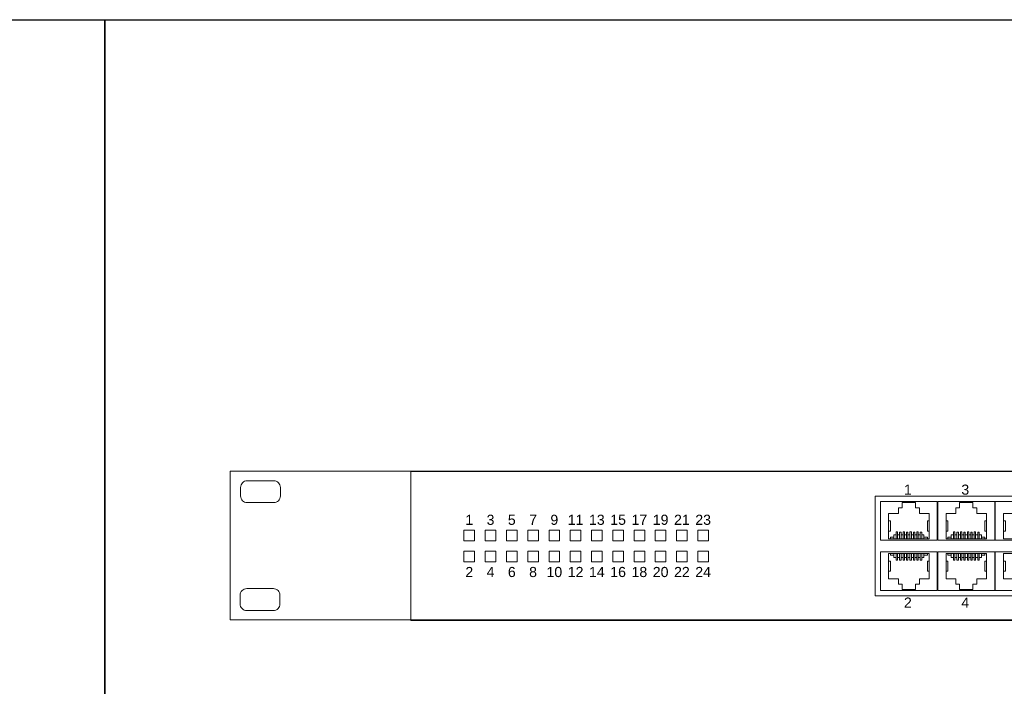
# Model space of a CAD drawing. Header units: millimetres. Extents: x 83969 to 163860, y -22594 to 4849.
# Tile 19 of 115: x 163455.13 to 163468.1, y -21440.23 to -21431.46. Entities that reach past the tile are written whole.
import ezdxf
from ezdxf.enums import TextEntityAlignment as Align

# ---------------------------------------------------------------- set-up
doc = ezdxf.new("R2010")
doc.units = ezdxf.units.MM
doc.layers.get('0').update_dxf_attribs({"color": 251, "lineweight": 0})
doc.layers.add('! PT Opisy Legenda 2', color=7, linetype='Continuous')
doc.styles.add('Arial10', font='arial.ttf', dxfattribs={"height": 10})

# ---------------------------------------------------------------- blocks, each defined once
blk = doc.blocks.new('Switch 24xGE')
at = {"color": 144}
for points in [[(-306.45, 0), (0, 0), (0, 27.95), (-306.45, 27.95)], [(-185.1, 23.25), (-140, 23.25), (-140, 4.51), (-185.1, 4.51)], [(-262.45, 16.9), (-260.45, 16.9), (-260.45, 14.9), (-262.45, 14.9)], [(-258.45, 16.9), (-256.45, 16.9), (-256.45, 14.9), (-258.45, 14.9)], [(-254.45, 16.9), (-252.45, 16.9), (-252.45, 14.9), (-254.45, 14.9)], [(-250.45, 16.9), (-248.45, 16.9), (-248.45, 14.9), (-250.45, 14.9)], [(-246.45, 16.9), (-244.45, 16.9), (-244.45, 14.9), (-246.45, 14.9)], [(-242.45, 16.9), (-240.45, 16.9), (-240.45, 14.9), (-242.45, 14.9)], [(-238.45, 16.9), (-236.45, 16.9), (-236.45, 14.9), (-238.45, 14.9)], [(-234.45, 16.9), (-232.45, 16.9), (-232.45, 14.9), (-234.45, 14.9)], [(-230.45, 16.9), (-228.45, 16.9), (-228.45, 14.9), (-230.45, 14.9)], [(-226.45, 16.9), (-224.45, 16.9), (-224.45, 14.9), (-226.45, 14.9)], [(-222.45, 16.9), (-220.45, 16.9), (-220.45, 14.9), (-222.45, 14.9)], [(-218.45, 16.9), (-216.45, 16.9), (-216.45, 14.9), (-218.45, 14.9)], [(-262.45, 12.9), (-260.45, 12.9), (-260.45, 10.9), (-262.45, 10.9)], [(-258.45, 12.9), (-256.45, 12.9), (-256.45, 10.9), (-258.45, 10.9)], [(-254.45, 12.9), (-252.45, 12.9), (-252.45, 10.9), (-254.45, 10.9)], [(-250.45, 12.9), (-248.45, 12.9), (-248.45, 10.9), (-250.45, 10.9)], [(-246.45, 12.9), (-244.45, 12.9), (-244.45, 10.9), (-246.45, 10.9)], [(-242.45, 12.9), (-240.45, 12.9), (-240.45, 10.9), (-242.45, 10.9)], [(-238.45, 12.9), (-236.45, 12.9), (-236.45, 10.9), (-238.45, 10.9)], [(-234.45, 12.9), (-232.45, 12.9), (-232.45, 10.9), (-234.45, 10.9)], [(-230.45, 12.9), (-228.45, 12.9), (-228.45, 10.9), (-230.45, 10.9)], [(-226.45, 12.9), (-224.45, 12.9), (-224.45, 10.9), (-226.45, 10.9)], [(-222.45, 12.9), (-220.45, 12.9), (-220.45, 10.9), (-222.45, 10.9)], [(-218.45, 12.9), (-216.45, 12.9), (-216.45, 10.9), (-218.45, 10.9)]]:
    blk.add_lwpolyline(points, close=True, dxfattribs=at)
blk.add_lwpolyline([(-272.45, 27.88), (-34, 27.88), (-34, -0.08), (-272.45, -0.08)], close=True)
at = {"color": 144, "elevation": 2619.46}
for points in [[(-303.23, 26.17), (-298.23, 26.17, -0.414214), (-296.98, 24.92), (-296.98, 23.3, -0.414214), (-298.23, 22.05), (-303.23, 22.05, -0.414214), (-304.48, 23.3), (-304.48, 24.92, -0.414214)], [(-303.31, 5.89), (-298.31, 5.89, -0.414214), (-297.06, 4.64), (-297.06, 3.02, -0.414214), (-298.31, 1.77), (-303.31, 1.77, -0.414214), (-304.56, 3.02), (-304.56, 4.64, -0.414214)]]:
    blk.add_lwpolyline(points, format="xyb", close=True, dxfattribs=at)
at = {"color": 144}
for points in [[(-173.4, 22.25), (-173.4, 14.98), (-184.1, 14.98), (-184.1, 22.25), (-173.4, 22.25)], [(-162.6, 22.25), (-162.6, 14.98), (-173.3, 14.98), (-173.3, 22.25), (-162.6, 22.25)], [(-151.8, 22.25), (-151.8, 14.98), (-162.5, 14.98), (-162.5, 22.25), (-151.8, 22.25)], [(-182.55, 15.26), (-182.55, 20.03), (-180.71, 20.03), (-180.71, 21.05), (-179.99, 21.05), (-179.99, 22.05), (-177.48, 22.05), (-177.48, 21.05), (-176.76, 21.05), (-176.76, 20.03), (-174.92, 20.03), (-174.92, 15.26), (-182.55, 15.26), (-182.23, 15.26), (-182.23, 15.58), (-182.2, 15.58), (-182.2, 15.26), (-182.2, 15.58), (-181.56, 15.58), (-181.56, 15.26), (-181.56, 16.02), (-181.14, 16.02), (-181.14, 15.26), (-181.14, 16.54), (-180.87, 16.54), (-180.87, 15.26), (-180.87, 16.02), (-180.49, 16.02), (-180.49, 15.26), (-180.49, 16.52), (-180.22, 16.52), (-180.22, 15.26), (-180.22, 16.02), (-179.84, 16.02), (-179.84, 15.26), (-179.84, 16.54), (-179.57, 16.54), (-179.57, 15.26), (-179.57, 16.02), (-179.19, 16.02), (-179.19, 15.26), (-179.19, 16.52), (-178.93, 16.52), (-178.93, 15.26), (-178.93, 16.02), (-178.54, 16.02), (-178.54, 15.26), (-178.54, 16.54), (-178.28, 16.54), (-178.28, 15.26), (-178.28, 16.02), (-177.9, 16.02), (-177.9, 15.26), (-177.9, 16.52), (-177.63, 16.52), (-177.63, 15.26), (-177.63, 16.02), (-177.25, 16.02), (-177.25, 15.26), (-177.25, 16.54), (-176.98, 16.54), (-176.98, 15.26), (-176.98, 16.02), (-176.6, 16.02), (-176.6, 15.26), (-176.6, 16.52), (-176.33, 16.52), (-176.33, 15.26), (-176.33, 16.02), (-175.91, 16.02), (-175.91, 15.26), (-175.91, 15.58), (-175.27, 15.58), (-175.27, 15.26), (-175.27, 15.58), (-175.24, 15.58), (-175.24, 15.26)], [(-171.75, 15.26), (-171.75, 20.03), (-169.91, 20.03), (-169.91, 21.05), (-169.19, 21.05), (-169.19, 22.05), (-166.68, 22.05), (-166.68, 21.05), (-165.96, 21.05), (-165.96, 20.03), (-164.12, 20.03), (-164.12, 15.26), (-171.75, 15.26), (-171.43, 15.26), (-171.43, 15.58), (-171.4, 15.58), (-171.4, 15.26), (-171.4, 15.58), (-170.76, 15.58), (-170.76, 15.26), (-170.76, 16.02), (-170.34, 16.02), (-170.34, 15.26), (-170.34, 16.54), (-170.07, 16.54), (-170.07, 15.26), (-170.07, 16.02), (-169.69, 16.02), (-169.69, 15.26), (-169.69, 16.52), (-169.42, 16.52), (-169.42, 15.26), (-169.42, 16.02), (-169.04, 16.02), (-169.04, 15.26), (-169.04, 16.54), (-168.77, 16.54), (-168.77, 15.26), (-168.77, 16.02), (-168.39, 16.02), (-168.39, 15.26), (-168.39, 16.52), (-168.13, 16.52), (-168.13, 15.26), (-168.13, 16.02), (-167.74, 16.02), (-167.74, 15.26), (-167.74, 16.54), (-167.48, 16.54), (-167.48, 15.26), (-167.48, 16.02), (-167.1, 16.02), (-167.1, 15.26), (-167.1, 16.52), (-166.83, 16.52), (-166.83, 15.26), (-166.83, 16.02), (-166.45, 16.02), (-166.45, 15.26), (-166.45, 16.54), (-166.18, 16.54), (-166.18, 15.26), (-166.18, 16.02), (-165.8, 16.02), (-165.8, 15.26), (-165.8, 16.52), (-165.53, 16.52), (-165.53, 15.26), (-165.53, 16.02), (-165.11, 16.02), (-165.11, 15.26), (-165.11, 15.58), (-164.47, 15.58), (-164.47, 15.26), (-164.47, 15.58), (-164.44, 15.58), (-164.44, 15.26)], [(-160.95, 15.26), (-160.95, 20.03), (-159.11, 20.03)], [(-153.32, 15.26), (-160.95, 15.26), (-160.63, 15.26)], [(-182.55, 18.62), (-182.19, 18.62), (-182.19, 16.71), (-182.55, 16.71)], [(-174.92, 18.62), (-175.25, 18.62), (-175.25, 16.71), (-174.92, 16.71)], [(-171.75, 18.62), (-171.39, 18.62), (-171.39, 16.71), (-171.75, 16.71)], [(-164.12, 18.62), (-164.45, 18.62), (-164.45, 16.71), (-164.12, 16.71)], [(-160.95, 18.62), (-160.59, 18.62), (-160.59, 16.71), (-160.95, 16.71)], [(-173.4, 5.51), (-173.4, 12.78), (-184.1, 12.78), (-184.1, 5.51), (-173.4, 5.51)], [(-182.55, 12.5), (-182.55, 7.73), (-180.71, 7.73), (-180.71, 6.7), (-179.99, 6.7), (-179.99, 5.71), (-177.48, 5.71), (-177.48, 6.7), (-176.76, 6.7), (-176.76, 7.73), (-174.92, 7.73), (-174.92, 12.5), (-182.55, 12.5), (-182.23, 12.5), (-182.23, 12.18), (-182.2, 12.18), (-182.2, 12.5), (-182.2, 12.18), (-181.56, 12.18), (-181.56, 12.5), (-181.56, 11.74), (-181.14, 11.74), (-181.14, 12.5), (-181.14, 11.22), (-180.87, 11.22), (-180.87, 12.5), (-180.87, 11.74), (-180.49, 11.74), (-180.49, 12.5), (-180.49, 11.24), (-180.22, 11.24), (-180.22, 12.5), (-180.22, 11.74), (-179.84, 11.74), (-179.84, 12.5), (-179.84, 11.22), (-179.57, 11.22), (-179.57, 12.5), (-179.57, 11.74), (-179.19, 11.74), (-179.19, 12.5), (-179.19, 11.24), (-178.93, 11.24), (-178.93, 12.5), (-178.93, 11.74), (-178.54, 11.74), (-178.54, 12.5), (-178.54, 11.22), (-178.28, 11.22), (-178.28, 12.5), (-178.28, 11.74), (-177.9, 11.74), (-177.9, 12.5), (-177.9, 11.24), (-177.63, 11.24), (-177.63, 12.5), (-177.63, 11.74), (-177.25, 11.74), (-177.25, 12.5), (-177.25, 11.22), (-176.98, 11.22), (-176.98, 12.5), (-176.98, 11.74), (-176.6, 11.74), (-176.6, 12.5), (-176.6, 11.24), (-176.33, 11.24), (-176.33, 12.5), (-176.33, 11.74), (-175.91, 11.74), (-175.91, 12.5), (-175.91, 12.18), (-175.27, 12.18), (-175.27, 12.5), (-175.27, 12.18), (-175.24, 12.18), (-175.24, 12.5)], [(-162.6, 5.51), (-162.6, 12.78), (-173.3, 12.78), (-173.3, 5.51), (-162.6, 5.51)], [(-171.75, 12.5), (-171.75, 7.73), (-169.91, 7.73), (-169.91, 6.7), (-169.19, 6.7), (-169.19, 5.71), (-166.68, 5.71), (-166.68, 6.7), (-165.96, 6.7), (-165.96, 7.73), (-164.12, 7.73), (-164.12, 12.5), (-171.75, 12.5), (-171.43, 12.5), (-171.43, 12.18), (-171.4, 12.18), (-171.4, 12.5), (-171.4, 12.18), (-170.76, 12.18), (-170.76, 12.5), (-170.76, 11.74), (-170.34, 11.74), (-170.34, 12.5), (-170.34, 11.22), (-170.07, 11.22), (-170.07, 12.5), (-170.07, 11.74), (-169.69, 11.74), (-169.69, 12.5), (-169.69, 11.24), (-169.42, 11.24), (-169.42, 12.5), (-169.42, 11.74), (-169.04, 11.74), (-169.04, 12.5), (-169.04, 11.22), (-168.77, 11.22), (-168.77, 12.5), (-168.77, 11.74), (-168.39, 11.74), (-168.39, 12.5), (-168.39, 11.24), (-168.13, 11.24), (-168.13, 12.5), (-168.13, 11.74), (-167.74, 11.74), (-167.74, 12.5), (-167.74, 11.22), (-167.48, 11.22), (-167.48, 12.5), (-167.48, 11.74), (-167.1, 11.74), (-167.1, 12.5), (-167.1, 11.24), (-166.83, 11.24), (-166.83, 12.5), (-166.83, 11.74), (-166.45, 11.74), (-166.45, 12.5), (-166.45, 11.22), (-166.18, 11.22), (-166.18, 12.5), (-166.18, 11.74), (-165.8, 11.74), (-165.8, 12.5), (-165.8, 11.24), (-165.53, 11.24), (-165.53, 12.5), (-165.53, 11.74), (-165.11, 11.74), (-165.11, 12.5), (-165.11, 12.18), (-164.47, 12.18), (-164.47, 12.5), (-164.47, 12.18), (-164.44, 12.18), (-164.44, 12.5)], [(-151.8, 5.51), (-151.8, 12.78), (-162.5, 12.78), (-162.5, 5.51), (-151.8, 5.51)], [(-160.95, 12.5), (-160.95, 7.73), (-159.11, 7.73)], [(-153.32, 12.5), (-160.95, 12.5), (-160.63, 12.5)], [(-182.55, 9.14), (-182.19, 9.14), (-182.19, 11.05), (-182.55, 11.05)], [(-174.92, 9.14), (-175.25, 9.14), (-175.25, 11.05), (-174.92, 11.05)], [(-171.75, 9.14), (-171.39, 9.14), (-171.39, 11.05), (-171.75, 11.05)], [(-164.12, 9.14), (-164.45, 9.14), (-164.45, 11.05), (-164.12, 11.05)], [(-160.95, 9.14), (-160.59, 9.14), (-160.59, 11.05), (-160.95, 11.05)]]:
    blk.add_lwpolyline(points, dxfattribs=at)
at = {"color": 144, "style": 'Arial10'}
for s, p in [('1', (-179.67, 23.55)), ('3', (-168.87, 23.55)), ('2', (-179.67, 2.31)), ('4', (-168.87, 2.31))]:
    blk.add_text(s, height=1.9, dxfattribs=at).set_placement(p)
for s, height, p in [('1', 1.9, (-261.45, 17.88)), ('3', 1.9, (-257.45, 17.88)), ('5', 1.9, (-253.45, 17.88)), ('7', 1.9, (-249.45, 17.88)), ('9', 1.9, (-245.45, 17.88)), ('11', 1.905, (-241.45, 17.88)), ('13', 1.905, (-237.45, 17.88)), ('15', 1.905, (-233.45, 17.88)), ('17', 1.905, (-229.45, 17.88)), ('19', 1.905, (-225.45, 17.88)), ('21', 1.905, (-221.45, 17.88)), ('23', 1.905, (-217.45, 17.88)), ('2', 1.9, (-261.45, 8.06)), ('4', 1.9, (-257.45, 8.06)), ('6', 1.9, (-253.45, 8.06)), ('8', 1.9, (-249.45, 8.06)), ('10', 1.905, (-245.45, 8.06)), ('12', 1.905, (-241.45, 8.06)), ('14', 1.905, (-237.45, 8.06)), ('16', 1.905, (-233.45, 8.06)), ('18', 1.905, (-229.45, 8.06)), ('20', 1.905, (-225.45, 8.06)), ('22', 1.905, (-221.45, 8.06)), ('24', 1.905, (-217.45, 8.06))]:
    blk.add_text(s, height=height, dxfattribs=at).set_placement(p, align=Align.CENTER)

msp = doc.modelspace()

# ---------------------------------------------------------------- linework, layer by layer
at = {"layer": '! PT Opisy Legenda 2'}
for points in [[(163402.425, -21431.458), (163456.253, -21431.458), (163456.253, -21467.631), (163402.425, -21467.631)], [(163456.253, -21431.458), (163510.081, -21431.458), (163510.081, -21467.631), (163456.253, -21467.631)]]:
    msp.add_lwpolyline(points, close=True, dxfattribs=at)

# ---------------------------------------------------------------- block references
at = {"xscale": 0.07, "yscale": 0.07, "zscale": 0.07}
msp.add_blockref('Switch 24xGE', (163479.352, -21439.359), dxfattribs=at)

doc.saveas('drawing.dxf')
